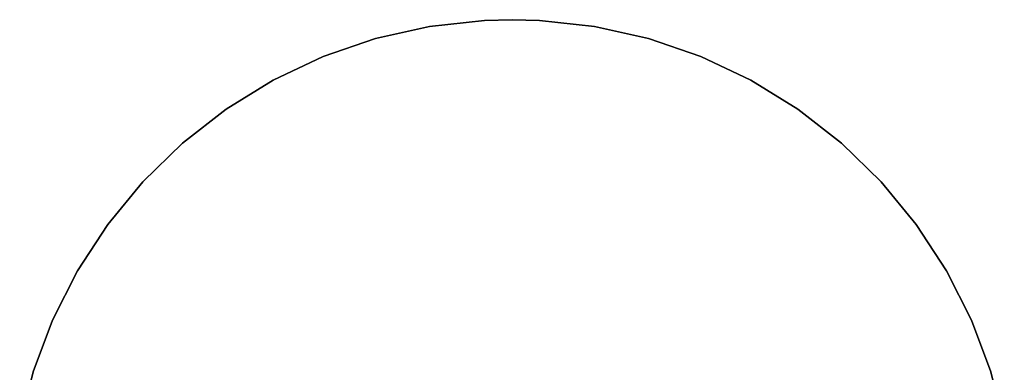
# Model space of a CAD drawing. Extents: x 0.02 to 4, y -1.99 to 1.99.
# Tile 6 of 6: x 0.06 to 3.96, y 0.59 to 1.99. Entities that reach past the tile are written whole.
import ezdxf

# ---------------------------------------------------------------- set-up
doc = ezdxf.new("R2010")
doc.units = 0
doc.header["$MEASUREMENT"] = 0
doc.layers.get('0').update_dxf_attribs({"color": 13, "linetype": 'CONTINUOUS'})

# ---------------------------------------------------------------- blocks, each defined once
blk = doc.blocks.new('ZOLA_M_BBB_STL')
at = {"color": 0}
for p, q in [((1.6808, 1.9611, 0), (1.4671, 1.9132, 0)), ((1.4671, 1.9132, 0.3937), (1.6808, 1.9611, 0.3937)), ((1.6808, 1.9611, 0), (1.4671, 1.9132, 0)), ((1.4671, 1.9132, 0.3937), (1.6808, 1.9611, 0.3937)), ((1.8985, 1.9852, 0), (1.6808, 1.9611, 0)), ((1.6808, 1.9611, 0.3937), (1.8985, 1.9852, 0.3937)), ((1.8985, 1.9852, 0), (1.6808, 1.9611, 0)), ((1.6808, 1.9611, 0.3937), (1.8985, 1.9852, 0.3937)), ((1.6808, 1.9611, 0), (1.6808, 1.9611, 0.3937)), ((1.6808, 1.9611, 0), (1.6808, 1.9611, 0.3937)), ((2.0081, 1.9882, 0), (1.8985, 1.9852, 0)), ((1.8985, 1.9852, 0.3937), (2.0081, 1.9882, 0.3937)), ((2.0081, 1.9882, 0), (1.8985, 1.9852, 0)), ((1.8985, 1.9852, 0.3937), (2.0081, 1.9882, 0.3937)), ((1.8985, 1.9852, 0), (1.8985, 1.9852, 0.3937)), ((1.8985, 1.9852, 0), (1.8985, 1.9852, 0.3937)), ((2.0081, 1.9882, 0), (2.0081, 1.9882, 0.3937)), ((2.0081, 1.9882, 0.3937), (2.1176, 1.9852, 0.3937)), ((2.1176, 1.9852, 0), (2.0081, 1.9882, 0)), ((2.0081, 1.9882, 0), (2.0081, 1.9882, 0.3937)), ((2.1176, 1.9852, 0), (2.0081, 1.9882, 0)), ((2.0081, 1.9882, 0.3937), (2.1176, 1.9852, 0.3937)), ((2.1176, 1.9852, 0), (2.1176, 1.9852, 0.3937)), ((2.3353, 1.9611, 0), (2.1176, 1.9852, 0)), ((2.1176, 1.9852, 0), (2.1176, 1.9852, 0.3937)), ((2.1176, 1.9852, 0.3937), (2.3353, 1.9611, 0.3937)), ((2.3353, 1.9611, 0), (2.1176, 1.9852, 0)), ((2.1176, 1.9852, 0.3937), (2.3353, 1.9611, 0.3937)), ((2.5491, 1.9132, 0), (2.3353, 1.9611, 0)), ((2.3353, 1.9611, 0), (2.3353, 1.9611, 0.3937)), ((2.3353, 1.9611, 0.3937), (2.5491, 1.9132, 0.3937)), ((2.3353, 1.9611, 0), (2.3353, 1.9611, 0.3937)), ((2.5491, 1.9132, 0), (2.3353, 1.9611, 0)), ((2.3353, 1.9611, 0.3937), (2.5491, 1.9132, 0.3937)), ((1.4671, 1.9132, 0), (1.2599, 1.842, 0)), ((1.2599, 1.842, 0.3937), (1.4671, 1.9132, 0.3937)), ((1.4671, 1.9132, 0), (1.2599, 1.842, 0)), ((1.2599, 1.842, 0.3937), (1.4671, 1.9132, 0.3937)), ((1.4671, 1.9132, 0), (1.4671, 1.9132, 0.3937)), ((1.4671, 1.9132, 0), (1.4671, 1.9132, 0.3937)), ((2.7562, 1.842, 0), (2.5491, 1.9132, 0)), ((2.5491, 1.9132, 0), (2.5491, 1.9132, 0.3937)), ((2.5491, 1.9132, 0.3937), (2.7562, 1.842, 0.3937)), ((2.5491, 1.9132, 0), (2.5491, 1.9132, 0.3937)), ((2.7562, 1.842, 0), (2.5491, 1.9132, 0)), ((2.5491, 1.9132, 0.3937), (2.7562, 1.842, 0.3937)), ((1.2599, 1.842, 0), (1.0618, 1.7486, 0)), ((1.0618, 1.7486, 0.3937), (1.2599, 1.842, 0.3937)), ((1.2599, 1.842, 0), (1.0618, 1.7486, 0)), ((1.0618, 1.7486, 0.3937), (1.2599, 1.842, 0.3937)), ((1.2599, 1.842, 0), (1.2599, 1.842, 0.3937)), ((1.2599, 1.842, 0), (1.2599, 1.842, 0.3937)), ((2.9543, 1.7486, 0), (2.7562, 1.842, 0)), ((2.7562, 1.842, 0), (2.7562, 1.842, 0.3937)), ((2.7562, 1.842, 0.3937), (2.9543, 1.7486, 0.3937)), ((2.7562, 1.842, 0), (2.7562, 1.842, 0.3937)), ((2.9543, 1.7486, 0), (2.7562, 1.842, 0)), ((2.7562, 1.842, 0.3937), (2.9543, 1.7486, 0.3937)), ((1.0618, 1.7486, 0), (0.8752, 1.6338, 0)), ((0.8752, 1.6338, 0.3937), (1.0618, 1.7486, 0.3937)), ((1.0618, 1.7486, 0), (0.8752, 1.6338, 0)), ((0.8752, 1.6338, 0.3937), (1.0618, 1.7486, 0.3937)), ((1.0618, 1.7486, 0), (1.0618, 1.7486, 0.3937)), ((1.0618, 1.7486, 0), (1.0618, 1.7486, 0.3937)), ((3.141, 1.6338, 0), (2.9543, 1.7486, 0)), ((2.9543, 1.7486, 0), (2.9543, 1.7486, 0.3937)), ((2.9543, 1.7486, 0.3937), (3.141, 1.6338, 0.3937)), ((2.9543, 1.7486, 0), (2.9543, 1.7486, 0.3937)), ((3.141, 1.6338, 0), (2.9543, 1.7486, 0)), ((2.9543, 1.7486, 0.3937), (3.141, 1.6338, 0.3937)), ((0.8752, 1.6338, 0), (0.7023, 1.4993, 0)), ((0.7023, 1.4993, 0.3937), (0.8752, 1.6338, 0.3937)), ((0.8752, 1.6338, 0), (0.7023, 1.4993, 0)), ((0.7023, 1.4993, 0.3937), (0.8752, 1.6338, 0.3937)), ((0.8752, 1.6338, 0), (0.8752, 1.6338, 0.3937)), ((0.8752, 1.6338, 0), (0.8752, 1.6338, 0.3937)), ((3.3138, 1.4993, 0), (3.141, 1.6338, 0)), ((3.141, 1.6338, 0), (3.141, 1.6338, 0.3937)), ((3.141, 1.6338, 0.3937), (3.3138, 1.4993, 0.3937)), ((3.141, 1.6338, 0), (3.141, 1.6338, 0.3937)), ((3.3138, 1.4993, 0), (3.141, 1.6338, 0)), ((3.141, 1.6338, 0.3937), (3.3138, 1.4993, 0.3937)), ((0.7023, 1.4993, 0), (0.5453, 1.3466, 0)), ((0.5453, 1.3466, 0.3937), (0.7023, 1.4993, 0.3937)), ((0.7023, 1.4993, 0), (0.5453, 1.3466, 0)), ((0.5453, 1.3466, 0.3937), (0.7023, 1.4993, 0.3937)), ((0.7023, 1.4993, 0), (0.7023, 1.4993, 0.3937)), ((0.7023, 1.4993, 0), (0.7023, 1.4993, 0.3937)), ((3.4708, 1.3466, 0), (3.3138, 1.4993, 0)), ((3.3138, 1.4993, 0), (3.3138, 1.4993, 0.3937)), ((3.3138, 1.4993, 0.3937), (3.4708, 1.3466, 0.3937)), ((3.3138, 1.4993, 0), (3.3138, 1.4993, 0.3937)), ((3.4708, 1.3466, 0), (3.3138, 1.4993, 0)), ((3.3138, 1.4993, 0.3937), (3.4708, 1.3466, 0.3937)), ((0.5453, 1.3466, 0), (0.4061, 1.1775, 0)), ((0.4061, 1.1775, 0.3937), (0.5453, 1.3466, 0.3937)), ((0.5453, 1.3466, 0), (0.4061, 1.1775, 0)), ((0.4061, 1.1775, 0.3937), (0.5453, 1.3466, 0.3937)), ((0.5453, 1.3466, 0), (0.5453, 1.3466, 0.3937)), ((0.5453, 1.3466, 0), (0.5453, 1.3466, 0.3937)), ((3.6101, 1.1775, 0), (3.4708, 1.3466, 0)), ((3.4708, 1.3466, 0), (3.4708, 1.3466, 0.3937)), ((3.4708, 1.3466, 0.3937), (3.6101, 1.1775, 0.3937)), ((3.4708, 1.3466, 0), (3.4708, 1.3466, 0.3937)), ((3.6101, 1.1775, 0), (3.4708, 1.3466, 0)), ((3.4708, 1.3466, 0.3937), (3.6101, 1.1775, 0.3937)), ((0.4061, 1.1775, 0), (0.2862, 0.9941, 0)), ((0.2862, 0.9941, 0.3937), (0.4061, 1.1775, 0.3937)), ((0.4061, 1.1775, 0), (0.2862, 0.9941, 0)), ((0.2862, 0.9941, 0.3937), (0.4061, 1.1775, 0.3937)), ((0.4061, 1.1775, 0), (0.4061, 1.1775, 0.3937)), ((0.4061, 1.1775, 0), (0.4061, 1.1775, 0.3937)), ((3.7299, 0.9941, 0), (3.6101, 1.1775, 0)), ((3.6101, 1.1775, 0), (3.6101, 1.1775, 0.3937)), ((3.6101, 1.1775, 0.3937), (3.7299, 0.9941, 0.3937)), ((3.6101, 1.1775, 0), (3.6101, 1.1775, 0.3937)), ((3.7299, 0.9941, 0), (3.6101, 1.1775, 0)), ((3.6101, 1.1775, 0.3937), (3.7299, 0.9941, 0.3937)), ((0.2862, 0.9941, 0), (0.1873, 0.7986, 0)), ((0.1873, 0.7986, 0.3937), (0.2862, 0.9941, 0.3937)), ((0.2862, 0.9941, 0), (0.1873, 0.7986, 0)), ((0.1873, 0.7986, 0.3937), (0.2862, 0.9941, 0.3937)), ((0.2862, 0.9941, 0), (0.2862, 0.9941, 0.3937)), ((0.2862, 0.9941, 0), (0.2862, 0.9941, 0.3937)), ((3.8288, 0.7986, 0), (3.7299, 0.9941, 0)), ((3.7299, 0.9941, 0), (3.7299, 0.9941, 0.3937)), ((3.7299, 0.9941, 0.3937), (3.8288, 0.7986, 0.3937)), ((3.7299, 0.9941, 0), (3.7299, 0.9941, 0.3937)), ((3.8288, 0.7986, 0), (3.7299, 0.9941, 0)), ((3.7299, 0.9941, 0.3937), (3.8288, 0.7986, 0.3937)), ((0.1873, 0.7986, 0), (0.1105, 0.5935, 0)), ((0.1105, 0.5935, 0.3937), (0.1873, 0.7986, 0.3937)), ((0.1873, 0.7986, 0), (0.1105, 0.5935, 0)), ((0.1105, 0.5935, 0.3937), (0.1873, 0.7986, 0.3937)), ((0.1873, 0.7986, 0), (0.1873, 0.7986, 0.3937)), ((0.1873, 0.7986, 0), (0.1873, 0.7986, 0.3937)), ((3.9056, 0.5935, 0), (3.8288, 0.7986, 0)), ((3.8288, 0.7986, 0), (3.8288, 0.7986, 0.3937)), ((3.8288, 0.7986, 0.3937), (3.9056, 0.5935, 0.3937)), ((3.8288, 0.7986, 0), (3.8288, 0.7986, 0.3937)), ((3.9056, 0.5935, 0), (3.8288, 0.7986, 0)), ((3.8288, 0.7986, 0.3937), (3.9056, 0.5935, 0.3937)), ((0.1105, 0.5935, 0), (0.0568, 0.3812, 0)), ((0.0568, 0.3812, 0.3937), (0.1105, 0.5935, 0.3937)), ((0.1105, 0.5935, 0), (0.0568, 0.3812, 0)), ((0.0568, 0.3812, 0.3937), (0.1105, 0.5935, 0.3937)), ((0.1105, 0.5935, 0), (0.1105, 0.5935, 0.3937)), ((0.1105, 0.5935, 0), (0.1105, 0.5935, 0.3937)), ((3.9594, 0.3812, 0), (3.9056, 0.5935, 0)), ((3.9056, 0.5935, 0), (3.9056, 0.5935, 0.3937)), ((3.9056, 0.5935, 0.3937), (3.9594, 0.3812, 0.3937)), ((3.9056, 0.5935, 0), (3.9056, 0.5935, 0.3937)), ((3.9594, 0.3812, 0), (3.9056, 0.5935, 0)), ((3.9056, 0.5935, 0.3937), (3.9594, 0.3812, 0.3937))]:
    blk.add_line(p, q, dxfattribs=at)

msp = doc.modelspace()

# ---------------------------------------------------------------- block references
at = {"color": 0}
msp.add_blockref('ZOLA_M_BBB_STL', (0, 0), dxfattribs=at)

doc.saveas('drawing.dxf')
